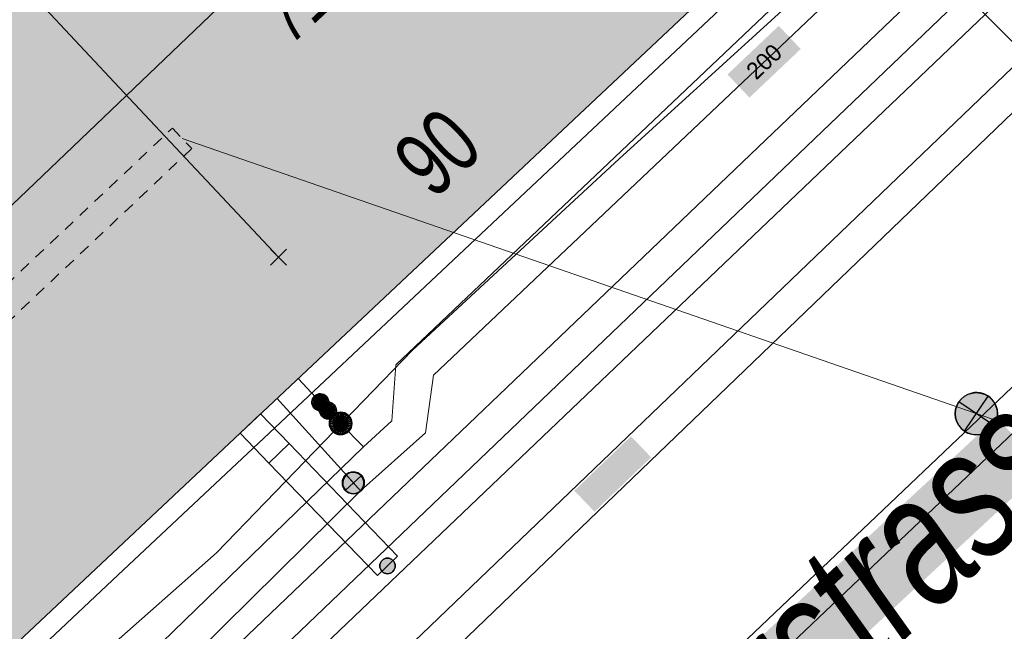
# Model space of a CAD drawing. Header units: metres. Extents: x 2695560 to 2696939, y 1260529 to 1262050.
# Tile 132 of 256: x 2695652 to 2695669, y 1260957 to 1260968. Entities that reach past the tile are written whole.
import ezdxf

# ---------------------------------------------------------------- set-up
doc = ezdxf.new("R2010")
doc.units = ezdxf.units.M
doc.linetypes.add('AUSGEZOGEN', pattern=[0])
doc.linetypes.add('VERDECKT2_S2', pattern=[0.36, 0.2, -0.16])
for name, color, linetype in [('XR$1$AV_Gebäudeflächen (BB)', 7, 'AUSGEZOGEN'), ('XR$1$AV_Haus-Nr.', 7, 'AUSGEZOGEN'), ('XR$1$AV_Linien (BB)', 7, 'AUSGEZOGEN'), ('XR$1$AV_Strassennamen', 7, 'AUSGEZOGEN'), ('XR$1$AV_Versicherung-Nr.', 7, 'AUSGEZOGEN'), ('XR$1$EW_LK_Knoten', 1, 'AUSGEZOGEN'), ('XR$1$GA_LK_Absperrarmatur', 32, 'AUSGEZOGEN'), ('XR$1$Liegenschaftsgrenzen', 7, 'AUSGEZOGEN'), ('XR$1$PFEW', 255, 'AUSGEZOGEN'), ('XR$1$PFGA', 255, 'AUSGEZOGEN'), ('XR$1$PFWA', 255, 'AUSGEZOGEN'), ('XR$1$RAEW', 8, 'AUSGEZOGEN'), ('XR$1$RP_Abstandslinie', 7, 'AUSGEZOGEN'), ('XR$1$WA_LK_Absperrarmatur', 171, 'AUSGEZOGEN')]:
    doc.layers.add(name, color=color, linetype=linetype)
for name, color, linetype, lineweight in [('XR$2$ABW-LinieFlaeche-R-genau', 4, 'AUSGEZOGEN', 18), ('XR$2$ELE-Flaeche-oberirdisch', 1, 'AUSGEZOGEN', 18), ('XR$2$ELE-Linie-oberirdisch', 1, 'AUSGEZOGEN', 18), ('XR$2$ELE-LinieAnker_Strebe', 1, 'AUSGEZOGEN', 18), ('XR$2$ELE-LinieFlaeche-genau', 1, 'AUSGEZOGEN', 18), ('XR$2$ELE-LinieFlaeche-ungenau', 1, 'VERDECKT2_S2', 18), ('XR$2$GAS-Linie-genau', 12, 'AUSGEZOGEN', 18), ('XR$2$GAS-Punkt', 12, 'AUSGEZOGEN', 18), ('XR$2$KOM-Linie-U-genau', 91, 'AUSGEZOGEN', 18), ('XR$2$KOM-Punkt-U', 91, 'AUSGEZOGEN', 18), ('XR$2$WAS-Linie-genau', 5, 'AUSGEZOGEN', 18), ('XR$2$WAS-Punkt', 5, 'AUSGEZOGEN', 18), ('XR$2$WEI-Text', 59, 'AUSGEZOGEN', 18)]:
    doc.layers.add(name, color=color, linetype=linetype, lineweight=lineweight)
doc.styles.add('ARIAL', font='arial.ttf')
doc.styles.add('TXT', font='txt')

# ---------------------------------------------------------------- blocks, each defined once
blk = doc.blocks.new('COMPLEXOBJECT_443')
at = {"layer": 'XR$1$AV_Linien (BB)', "color": 7, "linetype": 'AUSGEZOGEN', "transparency": 33554687}
blk.add_lwpolyline([(5625.444, 10929.421), (5664.073, 10966.374), (5707.358, 11007.742)], dxfattribs=at)
blk = doc.blocks.new('BWA965')
at = {"layer": 'XR$1$PFWA', "transparency": 33554687}
blk.add_hatch(color=7, dxfattribs=at).paths.add_polyline_path([(0, 0.5), (-0.051, 0.497), (-0.101, 0.49), (-0.15, 0.477), (-0.197, 0.459), (-0.243, 0.437), (-0.286, 0.41), (-0.326, 0.379), (-0.362, 0.344), (-0.395, 0.306), (-0.424, 0.264), (-0.449, 0.22), (-0.469, 0.174), (-0.484, 0.125), (-0.494, 0.076), (-0.499, 0.025), (-0.499, -0.025), (-0.494, -0.076), (-0.484, -0.125), (-0.469, -0.174), (-0.449, -0.22), (-0.424, -0.264), (-0.395, -0.306), (-0.362, -0.344), (-0.326, -0.379), (-0.286, -0.41), (-0.243, -0.437), (-0.197, -0.459), (-0.15, -0.477), (-0.101, -0.49), (-0.051, -0.497), (0, -0.5), (0.051, -0.497), (0.101, -0.49), (0.15, -0.477), (0.197, -0.459), (0.243, -0.437), (0.286, -0.41), (0.326, -0.379), (0.362, -0.344), (0.395, -0.306), (0.424, -0.264), (0.449, -0.22), (0.469, -0.174), (0.484, -0.125), (0.494, -0.076), (0.499, -0.025), (0.499, 0.025), (0.494, 0.076), (0.484, 0.125), (0.469, 0.174), (0.449, 0.22), (0.424, 0.264), (0.395, 0.306), (0.362, 0.344), (0.326, 0.379), (0.286, 0.41), (0.243, 0.437), (0.197, 0.459), (0.15, 0.477), (0.101, 0.49), (0.051, 0.497)])
at = {"transparency": 33554687}
blk.add_line((0, 0.5), (0, -0.5), dxfattribs=at)
for start, end in [(90, 270), (270, 90)]:
    blk.add_arc((0, 0), 0.5, start, end, dxfattribs=at)
blk = doc.blocks.new('BGA965')
at = {"layer": 'XR$1$PFGA', "transparency": 33554687}
blk.add_hatch(color=7, dxfattribs=at).paths.add_polyline_path([(0.5, 0), (0.49, 0.101), (0.459, 0.197), (0.41, 0.286), (0.344, 0.362), (0.264, 0.424), (0.174, 0.469), (0.076, 0.494), (-0.025, 0.499), (-0.125, 0.484), (-0.22, 0.449), (-0.306, 0.395), (-0.379, 0.326), (-0.437, 0.243), (-0.477, 0.15), (-0.497, 0.051), (-0.497, -0.051), (-0.477, -0.15), (-0.437, -0.243), (-0.379, -0.326), (-0.306, -0.395), (-0.22, -0.449), (-0.125, -0.484), (-0.025, -0.499), (0.076, -0.494), (0.174, -0.469), (0.264, -0.424), (0.344, -0.362), (0.41, -0.286), (0.459, -0.197), (0.49, -0.101)])
at = {"color": 32, "transparency": 33554687}
blk.add_line((0, 0.5), (0, -0.5), dxfattribs=at)
for start, end in [(90, 270), (270, 90)]:
    blk.add_arc((0, 0), 0.5, start, end, dxfattribs=at)
at = {"layer": 'XR$1$PFGA', "transparency": 33554687}
blk.add_circle((0, 0), 0.5, dxfattribs=at)
blk = doc.blocks.new('BEWLP2549_S')
at = {"layer": 'XR$1$PFEW', "transparency": 33554687}
blk.add_hatch(color=7, dxfattribs=at).paths.add_polyline_path([(0.5, 0), (0.49, 0.101), (0.459, 0.197), (0.41, 0.286), (0.344, 0.362), (0.264, 0.424), (0.174, 0.469), (0.076, 0.494), (-0.025, 0.499), (-0.125, 0.484), (-0.22, 0.449), (-0.306, 0.395), (-0.379, 0.326), (-0.437, 0.243), (-0.477, 0.15), (-0.497, 0.051), (-0.497, -0.051), (-0.477, -0.15), (-0.437, -0.243), (-0.379, -0.326), (-0.306, -0.395), (-0.22, -0.449), (-0.125, -0.484), (-0.025, -0.499), (0.076, -0.494), (0.174, -0.469), (0.264, -0.424), (0.344, -0.362), (0.41, -0.286), (0.459, -0.197), (0.49, -0.101)])
at = {"color": 1, "transparency": 33554687}
for p, q in [((0.354, -0.354), (-0.354, 0.354)), ((-0.354, -0.354), (0.354, 0.354))]:
    blk.add_line(p, q, dxfattribs=at)
for start, end in [(91.3809, 268.6191), (268.6191, 91.3809)]:
    blk.add_arc((0, 0), 0.5, start, end, dxfattribs=at)
at = {"layer": 'XR$1$PFEW', "transparency": 33554687}
blk.add_circle((0, 0), 0.5, dxfattribs=at)
blk = doc.blocks.new('BEW957')
at = {"layer": 'XR$1$RAEW', "transparency": 33554687}
blk.add_hatch(color=1, dxfattribs=at).paths.add_polyline_path([(-0.5, 0), (-0.497, -0.051), (-0.49, -0.101), (-0.477, -0.15), (-0.459, -0.197), (-0.437, -0.243), (-0.41, -0.286), (-0.379, -0.326), (-0.344, -0.362), (-0.306, -0.395), (-0.264, -0.424), (-0.22, -0.449), (-0.174, -0.469), (-0.125, -0.484), (-0.076, -0.494), (-0.025, -0.499), (0.025, -0.499), (0.076, -0.494), (0.125, -0.484), (0.174, -0.469), (0.22, -0.449), (0.264, -0.424), (0.306, -0.395), (0.344, -0.362), (0.379, -0.326), (0.41, -0.286), (0.437, -0.243), (0.459, -0.197), (0.477, -0.15), (0.49, -0.101), (0.497, -0.051), (0.5, 0), (0.497, 0.051), (0.49, 0.101), (0.477, 0.15), (0.459, 0.197), (0.437, 0.243), (0.41, 0.286), (0.379, 0.326), (0.344, 0.362), (0.306, 0.395), (0.264, 0.424), (0.22, 0.449), (0.174, 0.469), (0.125, 0.484), (0.076, 0.494), (0.025, 0.499), (-0.025, 0.499), (-0.076, 0.494), (-0.125, 0.484), (-0.174, 0.469), (-0.22, 0.449), (-0.264, 0.424), (-0.306, 0.395), (-0.344, 0.362), (-0.379, 0.326), (-0.41, 0.286), (-0.437, 0.243), (-0.459, 0.197), (-0.477, 0.15), (-0.49, 0.101), (-0.497, 0.051)])
at = {"color": 1, "transparency": 33554687}
for start, end in [(90, 180), (180, 270), (0, 90), (270, 0)]:
    blk.add_arc((0, 0), 0.5, start, end, dxfattribs=at)
at = {"layer": 'XR$1$RAEW', "color": 1, "transparency": 33554687}
blk.add_circle((0, 0), 0.5, dxfattribs=at)
blk = doc.blocks.new('KOM-UNBEKANNT-U')
at = {"layer": 'XR$2$KOM-Punkt-U', "linetype": 'AUSGEZOGEN', "lineweight": 20, "transparency": 33554687}
for p, q in [((0, 0, 2500), (-141, 141, 2500)), ((-141, -141, 2500), (0, 0, 2500)), ((0, 0, 2500), (141, 141, 2500)), ((141, -141, 2500), (0, 0, 2500))]:
    blk.add_line(p, q, dxfattribs=at)
blk = doc.blocks.new('GAS-ABSPERRORGAN')
at = {"layer": 'XR$2$GAS-Punkt', "linetype": 'AUSGEZOGEN', "lineweight": 25, "transparency": 33554687}
blk.add_line((0, 200, 2500), (0, -200, 2500), dxfattribs=at)
for points in [[(-77, 185, 2500), (0, 0, 2500), (-111, 166, 2500)], [(-77, 185), (0, 0), (-111, 166)], [(-77, 185, 2500), (-77, 185), (-111, 166), (-111, 166, 2500)], [(-39, 196, 2500), (0, 0, 2500), (-77, 185, 2500)], [(-39, 196), (0, 0), (-77, 185)], [(-39, 196, 2500), (-39, 196), (-77, 185), (-77, 185, 2500)], [(0, 200, 2500), (0, 0, 2500), (-39, 196, 2500)], [(0, 200), (0, 0), (-39, 196)], [(0, 200, 2500), (0, 200), (-39, 196), (-39, 196, 2500)], [(39, 196, 2500), (0, 0, 2500), (0, 200, 2500)], [(39, 196), (0, 0), (0, 200)], [(39, 196, 2500), (39, 196), (0, 200), (0, 200, 2500)], [(77, 185, 2500), (0, 0, 2500), (39, 196, 2500)], [(77, 185), (0, 0), (39, 196)], [(111, 166, 2500), (0, 0, 2500), (77, 185, 2500)], [(111, 166), (0, 0), (77, 185)], [(77, 185, 2500), (77, 185), (39, 196), (39, 196, 2500)], [(111, 166, 2500), (111, 166), (77, 185), (77, 185, 2500)], [(-196, 39, 2500), (0, 0, 2500), (-200, 0, 2500)], [(-196, 39), (0, 0), (-200, 0)], [(-196, 39, 2500), (-196, 39), (-200, 0), (-200, 0, 2500)], [(-200, 0, 2500), (0, 0, 2500), (-196, -39, 2500)], [(-200, 0), (0, 0), (-196, -39)], [(-185, 77, 2500), (0, 0, 2500), (-196, 39, 2500)], [(-185, 77), (0, 0), (-196, 39)], [(-185, 77, 2500), (-185, 77), (-196, 39), (-196, 39, 2500)], [(-196, -39, 2500), (0, 0, 2500), (-185, -77, 2500)], [(-196, -39), (0, 0), (-185, -77)], [(-166, 111, 2500), (0, 0, 2500), (-185, 77, 2500)], [(-166, 111), (0, 0), (-185, 77)], [(-166, 111, 2500), (-166, 111), (-185, 77), (-185, 77, 2500)], [(-185, -77, 2500), (0, 0, 2500), (-166, -111, 2500)], [(-185, -77), (0, 0), (-166, -111)], [(-141, 141, 2500), (0, 0, 2500), (-166, 111, 2500)], [(-141, 141), (0, 0), (-166, 111)], [(-141, 141, 2500), (-141, 141), (-166, 111), (-166, 111, 2500)], [(-166, -111, 2500), (0, 0, 2500), (-141, -141, 2500)], [(-166, -111), (0, 0), (-141, -141)], [(-111, 166, 2500), (0, 0, 2500), (-141, 141, 2500)], [(-111, 166), (0, 0), (-141, 141)], [(-111, 166, 2500), (-111, 166), (-141, 141), (-141, 141, 2500)], [(-141, -141, 2500), (0, 0, 2500), (-111, -166, 2500)], [(-141, -141), (0, 0), (-111, -166)], [(-111, -166, 2500), (0, 0, 2500), (-77, -185, 2500)], [(-111, -166), (0, 0), (-77, -185)], [(-77, -185, 2500), (0, 0, 2500), (-39, -196, 2500)], [(-77, -185), (0, 0), (-39, -196)], [(-39, -196, 2500), (0, 0, 2500), (0, -200, 2500)], [(-39, -196), (0, 0), (0, -200)], [(141, 141, 2500), (0, 0, 2500), (111, 166, 2500)], [(141, 141), (0, 0), (111, 166)], [(166, 111, 2500), (0, 0, 2500), (141, 141, 2500)], [(166, 111), (0, 0), (141, 141)], [(185, 77, 2500), (0, 0, 2500), (166, 111, 2500)], [(185, 77), (0, 0), (166, 111)], [(196, 39, 2500), (0, 0, 2500), (185, 77, 2500)], [(196, 39), (0, 0), (185, 77)], [(200, 0, 2500), (0, 0, 2500), (196, 39, 2500)], [(200, 0), (0, 0), (196, 39)], [(0, -200, 2500), (0, 0, 2500), (39, -196, 2500)], [(39, -196, 2500), (0, 0, 2500), (77, -185, 2500)], [(77, -185, 2500), (0, 0, 2500), (111, -166, 2500)], [(111, -166, 2500), (0, 0, 2500), (141, -141, 2500)], [(141, -141, 2500), (0, 0, 2500), (166, -111, 2500)], [(166, -111, 2500), (0, 0, 2500), (185, -77, 2500)], [(185, -77, 2500), (0, 0, 2500), (196, -39, 2500)], [(196, -39, 2500), (0, 0, 2500), (200, 0, 2500)], [(0, -200), (0, 0), (39, -196)], [(39, -196), (0, 0), (77, -185)], [(77, -185), (0, 0), (111, -166)], [(111, -166), (0, 0), (141, -141)], [(141, -141), (0, 0), (166, -111)], [(166, -111), (0, 0), (185, -77)], [(185, -77), (0, 0), (196, -39)], [(196, -39), (0, 0), (200, 0)], [(141, 141, 2500), (141, 141), (111, 166), (111, 166, 2500)], [(166, 111, 2500), (166, 111), (141, 141), (141, 141, 2500)], [(185, 77, 2500), (185, 77), (166, 111), (166, 111, 2500)], [(196, 39, 2500), (196, 39), (185, 77), (185, 77, 2500)], [(200, 0, 2500), (200, 0), (196, 39), (196, 39, 2500)], [(-200, 0, 2500), (-200, 0), (-196, -39), (-196, -39, 2500)], [(-196, -39, 2500), (-196, -39), (-185, -77), (-185, -77, 2500)], [(-185, -77, 2500), (-185, -77), (-166, -111), (-166, -111, 2500)], [(-166, -111, 2500), (-166, -111), (-141, -141), (-141, -141, 2500)], [(-141, -141, 2500), (-141, -141), (-111, -166), (-111, -166, 2500)], [(-111, -166, 2500), (-111, -166), (-77, -185), (-77, -185, 2500)], [(77, -185, 2500), (77, -185), (111, -166), (111, -166, 2500)], [(111, -166, 2500), (111, -166), (141, -141), (141, -141, 2500)], [(141, -141, 2500), (141, -141), (166, -111), (166, -111, 2500)], [(166, -111, 2500), (166, -111), (185, -77), (185, -77, 2500)], [(185, -77, 2500), (185, -77), (196, -39), (196, -39, 2500)], [(196, -39, 2500), (196, -39), (200, 0), (200, 0, 2500)], [(-77, -185, 2500), (-77, -185), (-39, -196), (-39, -196, 2500)], [(-39, -196, 2500), (-39, -196), (0, -200), (0, -200, 2500)], [(0, -200, 2500), (0, -200), (39, -196), (39, -196, 2500)], [(39, -196, 2500), (39, -196), (77, -185), (77, -185, 2500)]]:
    blk.add_3dface(points, dxfattribs=at)
blk = doc.blocks.new('GAS-BOGEN_VERTIKAL')
at = {"layer": 'XR$2$GAS-Punkt', "linetype": 'AUSGEZOGEN', "true_color": 0xc50000, "transparency": 33554687}
blk.add_hatch(color=12, dxfattribs=at).paths.add_polyline_path([(0, -150), (15, -149), (30, -147), (45, -143), (59, -138), (73, -131), (86, -123), (98, -114), (109, -103), (119, -92), (127, -79), (135, -66), (141, -52), (145, -38), (148, -23), (150, -8), (150, 8), (148, 23), (145, 38), (141, 52), (135, 66), (127, 79), (119, 92), (109, 103), (98, 114), (86, 123), (73, 131), (59, 138), (45, 143), (30, 147), (15, 149), (0, 150), (-15, 149), (-30, 147), (-45, 143), (-59, 138), (-73, 131), (-86, 123), (-98, 114), (-109, 103), (-119, 92), (-127, 79), (-135, 66), (-141, 52), (-145, 38), (-148, 23), (-150, 8), (-150, -8), (-148, -23), (-145, -38), (-141, -52), (-135, -66), (-127, -79), (-119, -92), (-109, -103), (-98, -114), (-86, -123), (-73, -131), (-59, -138), (-45, -143), (-30, -147), (-15, -149)])
at = {"layer": 'XR$2$GAS-Punkt', "linetype": 'AUSGEZOGEN', "lineweight": 25, "transparency": 33554687}
for points in [[(-147, 29, 2500), (0, 0, 2500), (-150, 0, 2500)], [(-147, 29), (0, 0), (-150, 0)], [(-147, 29, 2500), (-147, 29), (-150, 0), (-150, 0, 2500)], [(-150, 0, 2500), (0, 0, 2500), (-147, -29, 2500)], [(-150, 0), (0, 0), (-147, -29)], [(-139, 57, 2500), (0, 0, 2500), (-147, 29, 2500)], [(-139, 57), (0, 0), (-147, 29)], [(-139, 57, 2500), (-139, 57), (-147, 29), (-147, 29, 2500)], [(-147, -29, 2500), (0, 0, 2500), (-139, -57, 2500)], [(-147, -29), (0, 0), (-139, -57)], [(-125, 83, 2500), (0, 0, 2500), (-139, 57, 2500)], [(-125, 83), (0, 0), (-139, 57)], [(-125, 83, 2500), (-125, 83), (-139, 57), (-139, 57, 2500)], [(-139, -57, 2500), (0, 0, 2500), (-125, -83, 2500)], [(-139, -57), (0, 0), (-125, -83)], [(-106, 106, 2500), (0, 0, 2500), (-125, 83, 2500)], [(-106, 106), (0, 0), (-125, 83)], [(-106, 106, 2500), (-106, 106), (-125, 83), (-125, 83, 2500)], [(-125, -83, 2500), (0, 0, 2500), (-106, -106, 2500)], [(-125, -83), (0, 0), (-106, -106)], [(-83, 125, 2500), (0, 0, 2500), (-106, 106, 2500)], [(-83, 125), (0, 0), (-106, 106)], [(-83, 125, 2500), (-83, 125), (-106, 106), (-106, 106, 2500)], [(-106, -106, 2500), (0, 0, 2500), (-83, -125, 2500)], [(-106, -106), (0, 0), (-83, -125)], [(-57, 139, 2500), (0, 0, 2500), (-83, 125, 2500)], [(-57, 139), (0, 0), (-83, 125)], [(-57, 139, 2500), (-57, 139), (-83, 125), (-83, 125, 2500)], [(-83, -125, 2500), (0, 0, 2500), (-57, -139, 2500)], [(-83, -125), (0, 0), (-57, -139)], [(-29, 147, 2500), (0, 0, 2500), (-57, 139, 2500)], [(-29, 147), (0, 0), (-57, 139)], [(-29, 147, 2500), (-29, 147), (-57, 139), (-57, 139, 2500)], [(-57, -139, 2500), (0, 0, 2500), (-29, -147, 2500)], [(-57, -139), (0, 0), (-29, -147)], [(0, 150, 2500), (0, 0, 2500), (-29, 147, 2500)], [(0, 150), (0, 0), (-29, 147)], [(0, 150, 2500), (0, 150), (-29, 147), (-29, 147, 2500)], [(-29, -147, 2500), (0, 0, 2500), (0, -150, 2500)], [(-29, -147), (0, 0), (0, -150)], [(29, 147, 2500), (0, 0, 2500), (0, 150, 2500)], [(29, 147), (0, 0), (0, 150)], [(29, 147, 2500), (29, 147), (0, 150), (0, 150, 2500)], [(57, 139, 2500), (0, 0, 2500), (29, 147, 2500)], [(57, 139), (0, 0), (29, 147)], [(83, 125, 2500), (0, 0, 2500), (57, 139, 2500)], [(83, 125), (0, 0), (57, 139)], [(106, 106, 2500), (0, 0, 2500), (83, 125, 2500)], [(106, 106), (0, 0), (83, 125)], [(125, 83, 2500), (0, 0, 2500), (106, 106, 2500)], [(125, 83), (0, 0), (106, 106)], [(139, 57, 2500), (0, 0, 2500), (125, 83, 2500)], [(139, 57), (0, 0), (125, 83)], [(147, 29, 2500), (0, 0, 2500), (139, 57, 2500)], [(147, 29), (0, 0), (139, 57)], [(150, 0, 2500), (0, 0, 2500), (147, 29, 2500)], [(150, 0), (0, 0), (147, 29)], [(0, -150, 2500), (0, 0, 2500), (29, -147, 2500)], [(29, -147, 2500), (0, 0, 2500), (57, -139, 2500)], [(57, -139, 2500), (0, 0, 2500), (83, -125, 2500)], [(83, -125, 2500), (0, 0, 2500), (106, -106, 2500)], [(106, -106, 2500), (0, 0, 2500), (125, -83, 2500)], [(125, -83, 2500), (0, 0, 2500), (139, -57, 2500)], [(139, -57, 2500), (0, 0, 2500), (147, -29, 2500)], [(147, -29, 2500), (0, 0, 2500), (150, 0, 2500)], [(0, -150), (0, 0), (29, -147)], [(29, -147), (0, 0), (57, -139)], [(57, -139), (0, 0), (83, -125)], [(83, -125), (0, 0), (106, -106)], [(106, -106), (0, 0), (125, -83)], [(125, -83), (0, 0), (139, -57)], [(139, -57), (0, 0), (147, -29)], [(147, -29), (0, 0), (150, 0)], [(57, 139, 2500), (57, 139), (29, 147), (29, 147, 2500)], [(83, 125, 2500), (83, 125), (57, 139), (57, 139, 2500)], [(106, 106, 2500), (106, 106), (83, 125), (83, 125, 2500)], [(125, 83, 2500), (125, 83), (106, 106), (106, 106, 2500)], [(139, 57, 2500), (139, 57), (125, 83), (125, 83, 2500)], [(147, 29, 2500), (147, 29), (139, 57), (139, 57, 2500)], [(150, 0, 2500), (150, 0), (147, 29), (147, 29, 2500)], [(-150, 0, 2500), (-150, 0), (-147, -29), (-147, -29, 2500)], [(-147, -29, 2500), (-147, -29), (-139, -57), (-139, -57, 2500)], [(-139, -57, 2500), (-139, -57), (-125, -83), (-125, -83, 2500)], [(-125, -83, 2500), (-125, -83), (-106, -106), (-106, -106, 2500)], [(-106, -106, 2500), (-106, -106), (-83, -125), (-83, -125, 2500)], [(-83, -125, 2500), (-83, -125), (-57, -139), (-57, -139, 2500)], [(-57, -139, 2500), (-57, -139), (-29, -147), (-29, -147, 2500)], [(-29, -147, 2500), (-29, -147), (0, -150), (0, -150, 2500)], [(0, -150, 2500), (0, -150), (29, -147), (29, -147, 2500)], [(29, -147, 2500), (29, -147), (57, -139), (57, -139, 2500)], [(57, -139, 2500), (57, -139), (83, -125), (83, -125, 2500)], [(83, -125, 2500), (83, -125), (106, -106), (106, -106, 2500)], [(106, -106, 2500), (106, -106), (125, -83), (125, -83, 2500)], [(125, -83, 2500), (125, -83), (139, -57), (139, -57, 2500)], [(139, -57, 2500), (139, -57), (147, -29), (147, -29, 2500)], [(147, -29, 2500), (147, -29), (150, 0), (150, 0, 2500)]]:
    blk.add_3dface(points, dxfattribs=at)
blk = doc.blocks.new('WAS-ABSPERRORGAN')
at = {"layer": 'XR$2$WAS-Punkt', "linetype": 'AUSGEZOGEN', "transparency": 33554687}
for p, q in [((0, 200, 2500), (0, -200, 2500)), ((0, 0), (0, 0))]:
    blk.add_line(p, q, dxfattribs=at)
blk.add_circle((0, 0, 502500), 200, dxfattribs=at)

msp = doc.modelspace()

# ---------------------------------------------------------------- hatches: boundary and pattern name
at = {"transparency": 33554687}
for points in [[(2695664.367, 1260967.351), (2695664.757, 1260966.94), (2695665.667, 1260967.803), (2695665.277, 1260968.214)], [(2695660.403, 1260953.127), (2695661.244, 1260952.224), (2695669.983, 1260960.359), (2695669.142, 1260961.262)], [(2695661.649, 1260959.963), (2695662.008, 1260959.589), (2695663.013, 1260960.555), (2695662.654, 1260960.929)]]:
    msp.add_hatch(color=7, dxfattribs=at).paths.add_polyline_path(points)
at = {"layer": 'XR$1$AV_Gebäudeflächen (BB)', "true_color": 0xd2d2d2, "transparency": 33554687}
msp.add_hatch(color=254, dxfattribs=at).paths.add_polyline_path([(2695650.67, 1260956.47), (2695650.79, 1260956.35), (2695668.64, 1260973.14), (2695668.35, 1260973.45), (2695661.934, 1260980.25), (2695654.254, 1260973.057), (2695653.712, 1260973.636), (2695651.192, 1260971.275), (2695651.734, 1260970.696), (2695644.056, 1260963.505)])

# ---------------------------------------------------------------- linework, layer by layer
at = {"layer": 'XR$1$AV_Linien (BB)', "color": 7, "linetype": 'AUSGEZOGEN', "transparency": 33554687}
msp.add_lwpolyline([(2695668.35, 1260973.45), (2695668.64, 1260973.14), (2695650.79, 1260956.35), (2695650.67, 1260956.47)], dxfattribs=at)
at = {"layer": 'XR$1$Liegenschaftsgrenzen', "color": 7, "linetype": 'AUSGEZOGEN', "transparency": 33554687}
msp.add_lwpolyline([(2695673.15, 1260978.04), (2695668.35, 1260973.45), (2695668.64, 1260973.14), (2695650.79, 1260956.35), (2695650.67, 1260956.47), (2695645.42, 1260951.47)], dxfattribs=at)
at = {"layer": 'XR$1$RP_Abstandslinie', "color": 7, "linetype": 'AUSGEZOGEN', "transparency": 33554687}
msp.add_lwpolyline([(2695618.541, 1260933.345), (2695630.35, 1260944.64), (2695667.33, 1260980.02)], dxfattribs=at)
at = {"layer": 'XR$2$ABW-LinieFlaeche-R-genau', "linetype": 'AUSGEZOGEN', "transparency": 33554687}
msp.add_lwpolyline([(2695682.315, 1260973.248), (2695649.4, 1260941.935), (2695648.986, 1260942.369), (2695681.901, 1260973.682), (2695682.315, 1260973.248)], close=True, dxfattribs=at)
at = {"layer": 'XR$2$ELE-Flaeche-oberirdisch', "transparency": 33554687}
for points in [[(2695652.367, 1260953.241), (2695640.107, 1260941.477), (2695640.107, 1260940.828), (2695652.723, 1260952.939), (2695674.606, 1260973.828), (2695675.675, 1260975.555), (2695678.541, 1260978.294), (2695678.174, 1260978.679), (2695675.275, 1260975.922), (2695674.205, 1260974.154), (2695652.367, 1260953.241)], [(2695649.735, 1260954.521), (2695649.887, 1260954.312), (2695651.533, 1260955.527), (2695655.299, 1260958.858), (2695658.778, 1260962.458), (2695662.443, 1260965.851), (2695666.126, 1260969.21), (2695669.409, 1260972.349), (2695670.85, 1260973.727), (2695670.658, 1260973.901), (2695670.485, 1260974.096), (2695668.967, 1260972.79), (2695666.789, 1260970.913), (2695661.972, 1260966.381), (2695656.139, 1260960.897), (2695653.458, 1260958.377), (2695650.694, 1260955.774), (2695649.585, 1260954.736), (2695649.735, 1260954.521)], [(2695641.204, 1260940.391), (2695640.107, 1260939.34), (2695640.107, 1260938.483), (2695641.632, 1260939.945), (2695671.129, 1260968.309), (2695670.733, 1260968.734), (2695641.204, 1260940.391)]]:
    msp.add_lwpolyline(points, close=True, dxfattribs=at)
at = {"layer": 'XR$2$ELE-Linie-oberirdisch', "transparency": 33554687}
msp.add_line((2695654.69, 1260966.216), (2695668.782, 1260961.33), dxfattribs=at)
at = {"layer": 'XR$2$ELE-LinieAnker_Strebe', "transparency": 33554687}
msp.add_line((2695668.782, 1260961.33), (2695684.377, 1260955.915), dxfattribs=at)
at = {"layer": 'XR$2$ELE-LinieFlaeche-genau', "linetype": 'AUSGEZOGEN', "transparency": 33554687}
for points in [[(2695672.143, 1260965.219), (2695666.797, 1260970.551), (2695667.151, 1260970.905), (2695672.497, 1260965.573), (2695672.143, 1260965.219)], [(2695656.23, 1260960.453), (2695655.72, 1260960.983), (2695656.08, 1260961.329), (2695656.59, 1260960.799), (2695656.23, 1260960.453)], [(2695658.155, 1260958.455), (2695656.23, 1260960.453), (2695656.59, 1260960.799), (2695658.515, 1260958.801), (2695658.155, 1260958.455)]]:
    msp.add_lwpolyline(points, close=True, dxfattribs=at)
at = {"layer": 'XR$2$ELE-LinieFlaeche-ungenau', "linetype": 'VERDECKT2_S2', "transparency": 33554687}
msp.add_lwpolyline([(2695648.164, 1260960.398), (2695654.518, 1260966.398), (2695654.862, 1260966.034), (2695648.508, 1260960.034), (2695648.164, 1260960.398)], close=True, dxfattribs=at)
at = {"layer": 'XR$2$GAS-Linie-genau', "linetype": 'AUSGEZOGEN', "transparency": 33554687}
for p, q in [((2695658.482, 1260962.196), (2695677.39, 1260980.135)), ((2695658.412, 1260961.204), (2695658.482, 1260962.196)), ((2695657.142, 1260961.532), (2695656.748, 1260961.954)), ((2695657.279, 1260961.386), (2695657.142, 1260961.532)), ((2695657.503, 1260961.157), (2695657.279, 1260961.386)), ((2695657.909, 1260960.743), (2695657.503, 1260961.157)), ((2695657.909, 1260960.743), (2695658.412, 1260961.204)), ((2695653.838, 1260956.793), (2695657.909, 1260960.743))]:
    msp.add_line(p, q, dxfattribs=at)
at = {"layer": 'XR$2$KOM-Linie-U-genau', "linetype": 'AUSGEZOGEN', "transparency": 33554687}
for p, q in [((2695650.932, 1260969.945), (2695653.666, 1260967.026)), ((2695653.666, 1260967.026), (2695656.401, 1260964.106))]:
    msp.add_line(p, q, dxfattribs=at)
at = {"layer": 'XR$2$WAS-Linie-genau', "linetype": 'AUSGEZOGEN', "transparency": 33554687}
for p, q in [((2695659.15, 1260962.014), (2695672.891, 1260975.042)), ((2695659.01, 1260960.992), (2695659.15, 1260962.014)), ((2695657.729, 1260960.101), (2695656.374, 1260961.602)), ((2695657.855, 1260959.962), (2695659.01, 1260960.992)), ((2695654.097, 1260956.245), (2695657.855, 1260959.962)), ((2695657.855, 1260959.962), (2695657.729, 1260960.101))]:
    msp.add_line(p, q, dxfattribs=at)

# ---------------------------------------------------------------- block references
at = {"layer": 'XR$1$AV_Linien (BB)', "color": 7, "linetype": 'AUSGEZOGEN', "lineweight": -3, "transparency": 33554687}
msp.add_blockref('COMPLEXOBJECT_443', (2690000.97, 1249999.81), dxfattribs=at)
at = {"layer": 'XR$1$EW_LK_Knoten', "color": 1, "linetype": 'AUSGEZOGEN', "lineweight": -3, "transparency": 33554687, "xscale": 0.749999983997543, "yscale": 0.749999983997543, "rotation": 11.268}
msp.add_blockref('BEWLP2549_S', (2695668.782, 1260961.329), dxfattribs=at)
at = {"layer": 'XR$1$EW_LK_Knoten', "color": 1, "linetype": 'AUSGEZOGEN', "lineweight": -3, "transparency": 33554687, "xscale": 0.2749999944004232, "yscale": 0.2749999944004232}
msp.add_blockref('BEW957', (2695658.335, 1260958.627), dxfattribs=at)
at = {"layer": 'XR$1$GA_LK_Absperrarmatur', "color": 32, "linetype": 'AUSGEZOGEN', "lineweight": -3, "transparency": 33554687, "xscale": 0.3749999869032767, "yscale": 0.3749999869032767, "rotation": 314.415}
msp.add_blockref('BGA965', (2695657.502, 1260961.156), dxfattribs=at)
at = {"layer": 'XR$1$WA_LK_Absperrarmatur', "color": 171, "linetype": 'AUSGEZOGEN', "lineweight": -3, "transparency": 33554687, "xscale": 0.374999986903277, "yscale": 0.3749999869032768, "rotation": 132.0730830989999}
msp.add_blockref('BWA965', (2695657.728, 1260960.1), dxfattribs=at)
at = {"layer": 'XR$2$GAS-Punkt', "color": 12, "linetype": 'AUSGEZOGEN', "lineweight": 18, "transparency": 33554687, "zscale": 0.001}
for name, p, xscale, yscale, rotation in [('GAS-BOGEN_VERTIKAL', (2695657.142, 1260961.532), 0.0009999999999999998, 0.0009999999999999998, 43.1), ('GAS-BOGEN_VERTIKAL', (2695657.279, 1260961.386), 0.0009999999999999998, 0.001, 223.0999999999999), ('GAS-ABSPERRORGAN', (2695657.503, 1260961.157), 0.001, 0.001, 224.4999999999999)]:
    msp.add_blockref(name, p, dxfattribs=dict(at, xscale=xscale, yscale=yscale, rotation=rotation))
at = {"layer": 'XR$2$KOM-Punkt-U', "color": 91, "linetype": 'AUSGEZOGEN', "lineweight": 18, "transparency": 33554687, "xscale": 0.001, "yscale": 0.001, "zscale": 0.001}
msp.add_blockref('KOM-UNBEKANNT-U', (2695656.401, 1260964.106), dxfattribs=at)
at = {"layer": 'XR$2$WAS-Punkt', "color": 5, "linetype": 'AUSGEZOGEN', "lineweight": 18, "transparency": 33554687, "xscale": 0.001, "yscale": 0.001, "zscale": 0.001, "rotation": 42.09999999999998}
msp.add_blockref('WAS-ABSPERRORGAN', (2695657.729, 1260960.101), dxfattribs=at)

# ---------------------------------------------------------------- texts
at = {"layer": 'XR$1$AV_Haus-Nr.', "color": 7, "transparency": 33554687, "insert": (2695659.627, 1260965.536), "char_height": 1.1621, "width": 1.68109, "attachment_point": 8, "rotation": 43.2468, "style": 'ARIAL'}
msp.add_mtext('\\W0.70;90', dxfattribs=at)
at = {"layer": 'XR$1$AV_Strassennamen', "color": 7, "transparency": 33554687, "insert": (2695665.201, 1260956.734), "char_height": 2.32421, "width": 16.02776, "attachment_point": 5, "rotation": 42.9498, "style": 'ARIAL'}
msp.add_mtext('\\A1;{\\fArial|i1|b0;\\H2.324206;\\W0.700000;\\C7;Zürcherstrasse}\\P', dxfattribs=at)
at = {"layer": 'XR$1$AV_Versicherung-Nr.', "color": 7, "transparency": 33554687, "insert": (2695656.897, 1260968.771), "char_height": 0.96842, "width": 1.92219, "attachment_point": 5, "rotation": 43.1262, "style": 'ARIAL'}
msp.add_mtext('\\A1;{\\fArial|i1|b0;\\H0.968418;\\W0.700000;\\C7;715}\\P', dxfattribs=at)
at = {"layer": 'XR$2$WEI-Text', "transparency": 33554687, "insert": (2695665.018, 1260967.578), "char_height": 0.3, "width": 0.9119, "attachment_point": 5, "rotation": 43.5, "style": 'TXT'}
msp.add_mtext('\\W1.00;200', dxfattribs=at)

doc.saveas('drawing.dxf')
